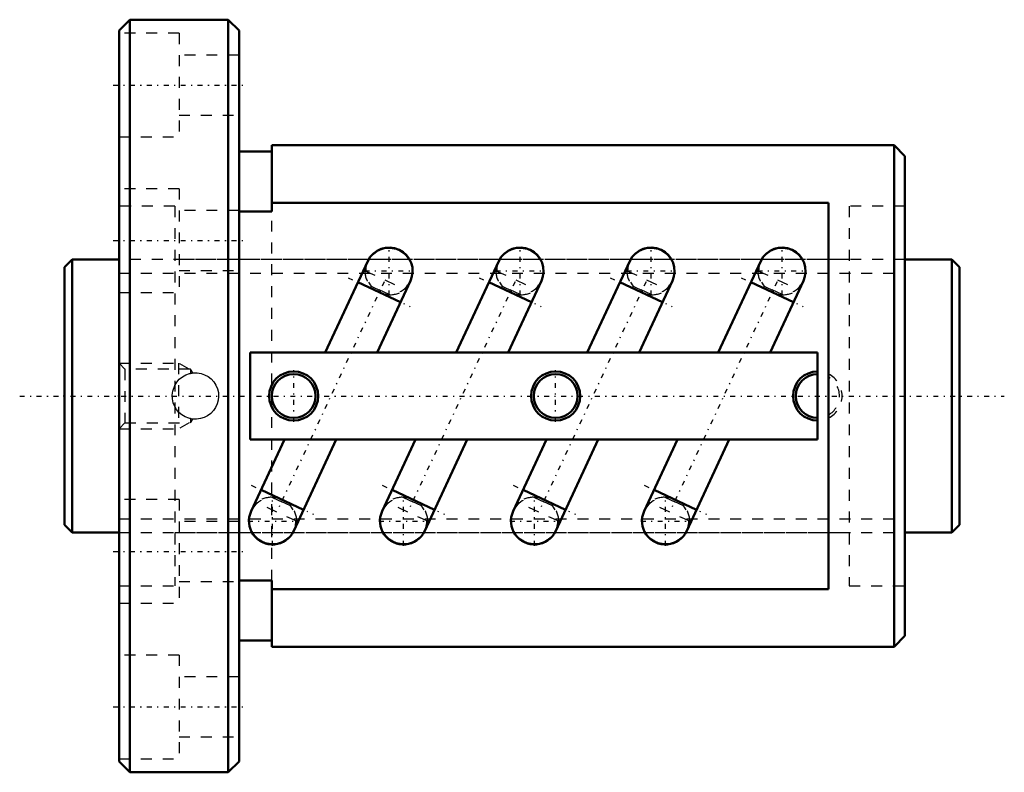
# Model space of a CAD drawing. Header units: millimetres. Extents: x -4.1 to 86.1, y -34.5 to 34.5.
import ezdxf

# ---------------------------------------------------------------- set-up
doc = ezdxf.new("R2010")
doc.units = ezdxf.units.MM
doc.linetypes.add('Center', pattern=[1.5, 0.45, -0.5, 0.05, -0.5])
doc.linetypes.add('Dashed', pattern=[2, 1, -1])
for name, color, linetype, lineweight in [('2d ConnectionPoints', 7, 'Continuous', 50), ('AM_0', 7, 'Continuous', 50), ('AM_5', 3, 'Continuous', 25), ('AM_7', 7, 'Center', 25), ('AM_9', 6, 'Dashed', 25)]:
    doc.layers.add(name, color=color, linetype=linetype, lineweight=lineweight)

# ---------------------------------------------------------------- blocks, each defined once
blk = doc.blocks.new('1_BIF2504V_10RR_Nut_0_in_BIF2504V_10RRG0_82LC0_000_0')
at = {"layer": 'AM_0'}
for p, q in [((6, 34.5), (5, 33.5)), ((15, 34.5), (6, 34.5)), ((6, 34.5), (6, -34.5)), ((16, 33.5), (15, 34.5)), ((15, 34.5), (15, -34.5)), ((5, 33.5), (5, -33.5)), ((16, 33.5), (16, -33.5)), ((19, 23), (19, 16.928)), ((76, 23), (19, 23)), ((77, 22), (76, 23)), ((76, 23), (76, -23)), ((19, 22.4), (16, 22.4)), ((77, 22), (77, -22)), ((70, 17.714), (19, 17.714)), ((70, -17.714), (70, 17.714)), ((19, 16.928), (16, 16.928)), ((27.798, 12.373), (23.893, 4)), ((39.798, 12.373), (35.893, 4)), ((51.798, 12.373), (47.893, 4)), ((63.798, 12.373), (59.893, 4)), ((30.786, 8.608), (26.889, 10.425)), ((28.637, 4), (31.695, 10.556)), ((42.786, 8.608), (38.889, 10.425)), ((40.637, 4), (43.695, 10.556)), ((54.786, 8.608), (50.889, 10.425)), ((52.637, 4), (55.695, 10.556)), ((66.786, 8.608), (62.889, 10.425)), ((64.637, 4), (67.695, 10.556)), ((69, 4), (17, 4)), ((17, 4), (17, -4)), ((69, -4), (69, 4)), ((17, -4), (69, -4)), ((20.163, -4), (17.105, -10.556)), ((21.002, -12.373), (24.907, -4)), ((32.163, -4), (29.105, -10.556)), ((33.002, -12.373), (36.907, -4)), ((44.163, -4), (41.105, -10.556)), ((45.002, -12.373), (48.907, -4)), ((56.163, -4), (53.105, -10.556)), ((57.002, -12.373), (60.907, -4)), ((18.014, -8.608), (21.911, -10.425)), ((30.014, -8.608), (33.911, -10.425)), ((42.014, -8.608), (45.911, -10.425)), ((54.014, -8.608), (57.911, -10.425)), ((16, -16.928), (19, -16.928)), ((19, -16.928), (19, -23)), ((19, -17.714), (70, -17.714)), ((16, -22.4), (19, -22.4)), ((76, -23), (77, -22)), ((19, -23), (76, -23)), ((5, -33.5), (6, -34.5)), ((15, -34.5), (16, -33.5)), ((6, -34.5), (15, -34.5))]:
    blk.add_line(p, q, dxfattribs=at)
for centre, radius in [((21, 0), 2.25), ((21, 0), 2), ((45, 0), 2.25), ((45, 0), 2)]:
    blk.add_circle(centre, radius, dxfattribs=at)
for centre, radius, start, end in [((29.746, 11.465), 2.15, 335, 155), ((41.746, 11.465), 2.15, 335, 155), ((53.746, 11.465), 2.15, 335, 155), ((65.746, 11.465), 2.15, 335, 155), ((69, 0), 2.25, 90, 270), ((69, 0), 2, 90, 270), ((19.054, -11.465), 2.15, 155, 335), ((31.054, -11.465), 2.15, 155, 335), ((43.054, -11.465), 2.15, 155, 335), ((55.054, -11.465), 2.15, 155, 335)]:
    blk.add_arc(centre, radius, start, end, dxfattribs=at)
at = {"layer": 'AM_5', "linetype": 'Dashed'}
for p, q in [((5, 3), (10.44, 3)), ((11.44, 2.458), (10.44, 3)), ((10.44, 3), (10.44, -3)), ((11.44, -2.459), (10.44, -3)), ((5, -3), (10.44, -3))]:
    blk.add_line(p, q, dxfattribs=at)
at = {"layer": 'AM_7'}
for p, q in [((4.45, 28.5), (16.55, 28.5)), ((4.45, 14.25), (16.55, 14.25)), ((29.746, 9.207), (29.746, 13.722)), ((41.746, 9.207), (41.746, 13.722)), ((53.746, 9.207), (53.746, 13.722)), ((65.746, 9.207), (65.746, 13.722)), ((25.99, 10.844), (31.685, 8.188)), ((27.489, 11.465), (32.004, 11.465)), ((37.99, 10.844), (43.685, 8.188)), ((39.489, 11.465), (44.004, 11.465)), ((49.99, 10.844), (55.685, 8.188)), ((51.489, 11.465), (56.004, 11.465)), ((61.99, 10.844), (67.685, 8.188)), ((63.489, 11.465), (68.004, 11.465)), ((29.281, 10.468), (19.519, -10.468)), ((41.281, 10.468), (31.519, -10.468)), ((53.281, 10.468), (43.519, -10.468)), ((65.281, 10.468), (55.519, -10.468)), ((21, -2.363), (21, 2.363)), ((45, -2.363), (45, 2.363)), ((17.115, -8.188), (22.81, -10.844)), ((29.115, -8.188), (34.81, -10.844)), ((41.115, -8.188), (46.81, -10.844)), ((53.115, -8.188), (58.81, -10.844)), ((19.054, -13.722), (19.054, -9.207)), ((31.054, -13.722), (31.054, -9.207)), ((43.054, -13.722), (43.054, -9.207)), ((55.054, -13.722), (55.054, -9.207)), ((16.796, -11.465), (21.311, -11.465)), ((28.796, -11.465), (33.311, -11.465)), ((40.796, -11.465), (45.311, -11.465)), ((52.796, -11.465), (57.311, -11.465)), ((4.45, -14.25), (16.55, -14.25)), ((4.45, -28.5), (16.55, -28.5))]:
    blk.add_line(p, q, dxfattribs=at)
at = {"layer": 'AM_9'}
for p, q in [((10.5, 33.25), (5, 33.25)), ((10.5, 33.25), (10.5, 23.75)), ((16, 31.25), (10.5, 31.25)), ((10.5, 25.75), (16, 25.75)), ((5, 23.75), (10.5, 23.75)), ((10.5, 19), (5, 19)), ((10.5, 19), (10.5, 9.5)), ((10.1, 17.4), (5, 17.4)), ((10.1, 17.4), (10.1, -17.4)), ((77, 17.4), (71.9, 17.4)), ((71.9, 17.4), (71.9, -17.4)), ((16, 17), (10.5, 17)), ((19, -16.928), (19, 16.928)), ((71.9, 12.5), (10.1, 12.5)), ((10.5, 11.5), (16, 11.5)), ((27.524, 11.485), (31.19, 9.776)), ((39.524, 11.485), (43.19, 9.776)), ((51.524, 11.485), (55.19, 9.776)), ((63.524, 11.485), (67.19, 9.776)), ((28.101, 10.08), (28.017, 9.899)), ((28.09, 10.056), (29.731, 9.291)), ((29.743, 9.315), (28.101, 10.08)), ((40.101, 10.08), (40.017, 9.899)), ((40.09, 10.056), (41.731, 9.291)), ((41.743, 9.315), (40.101, 10.08)), ((52.101, 10.08), (52.017, 9.899)), ((52.09, 10.056), (53.731, 9.291)), ((53.743, 9.315), (52.101, 10.08)), ((64.101, 10.08), (64.017, 9.899)), ((64.09, 10.056), (65.731, 9.291)), ((65.743, 9.315), (64.101, 10.08)), ((5, 9.5), (10.5, 9.5)), ((29.743, 9.315), (29.658, 9.134)), ((41.743, 9.315), (41.658, 9.134)), ((53.743, 9.315), (53.658, 9.134)), ((65.743, 9.315), (65.658, 9.134)), ((5.542, 2.458), (5, 3)), ((11.55, 2.458), (5.542, 2.458)), ((5.542, 2.458), (5.542, -2.459)), ((11.49, 2.063), (11.55, 2.077)), ((11.749, 2.114), (11.55, 2.458)), ((11.55, 2.458), (11.55, 2.077)), ((10.081, 0.911), (10.144, 1.034)), ((10.141, -1.029), (10.07, -0.888)), ((5, -3), (5.542, -2.459)), ((5.542, -2.459), (11.55, -2.459)), ((11.55, -2.077), (11.471, -2.058)), ((11.55, -2.077), (11.55, -2.459)), ((11.55, -2.459), (11.749, -2.114)), ((10.5, -9.5), (5, -9.5)), ((10.5, -9.5), (10.5, -19)), ((21.276, -11.485), (17.61, -9.776)), ((19.057, -9.315), (19.142, -9.134)), ((19.057, -9.315), (20.699, -10.08)), ((20.71, -10.056), (19.069, -9.291)), ((20.699, -10.08), (20.783, -9.899)), ((33.276, -11.485), (29.61, -9.776)), ((31.057, -9.315), (31.142, -9.134)), ((31.057, -9.315), (32.699, -10.08)), ((32.71, -10.056), (31.069, -9.291)), ((32.699, -10.08), (32.783, -9.899)), ((45.276, -11.485), (41.61, -9.776)), ((43.057, -9.315), (43.142, -9.134)), ((43.057, -9.315), (44.699, -10.08)), ((44.71, -10.056), (43.069, -9.291)), ((44.699, -10.08), (44.783, -9.899)), ((57.276, -11.485), (53.61, -9.776)), ((55.057, -9.315), (55.142, -9.134)), ((55.057, -9.315), (56.699, -10.08)), ((56.71, -10.056), (55.069, -9.291)), ((56.699, -10.08), (56.783, -9.899)), ((16, -11.5), (10.5, -11.5)), ((10.1, -12.5), (71.9, -12.5)), ((10.5, -17), (16, -17)), ((5, -17.4), (10.1, -17.4)), ((71.9, -17.4), (77, -17.4)), ((5, -19), (10.5, -19)), ((10.5, -23.75), (5, -23.75)), ((10.5, -23.75), (10.5, -33.25)), ((16, -25.75), (10.5, -25.75)), ((10.5, -31.25), (16, -31.25)), ((5, -33.25), (10.5, -33.25))]:
    blk.add_line(p, q, dxfattribs=at)
for points in [[(27.744, 12.259), (27.816, 12.401), (28.033, 12.729), (28.297, 13.008), (28.615, 13.244), (28.945, 13.408), (29.308, 13.516), (29.664, 13.558), (30.032, 13.537), (30.377, 13.458), (30.714, 13.318), (31.012, 13.13), (31.281, 12.888), (31.5, 12.612), (31.675, 12.294), (31.792, 11.959), (31.853, 11.599), (31.854, 11.24), (31.814, 10.958)], [(39.744, 12.259), (39.816, 12.401), (40.033, 12.729), (40.297, 13.008), (40.615, 13.244), (40.945, 13.408), (41.308, 13.516), (41.664, 13.558), (42.032, 13.537), (42.377, 13.458), (42.714, 13.318), (43.012, 13.13), (43.281, 12.888), (43.5, 12.612), (43.675, 12.294), (43.792, 11.959), (43.853, 11.599), (43.854, 11.24), (43.814, 10.958)], [(51.744, 12.259), (51.816, 12.401), (52.033, 12.729), (52.297, 13.008), (52.615, 13.244), (52.945, 13.408), (53.308, 13.516), (53.664, 13.558), (54.032, 13.537), (54.377, 13.458), (54.714, 13.318), (55.012, 13.13), (55.281, 12.888), (55.5, 12.612), (55.675, 12.294), (55.792, 11.959), (55.853, 11.599), (55.854, 11.24), (55.814, 10.958)], [(63.744, 12.259), (63.816, 12.401), (64.033, 12.729), (64.297, 13.008), (64.615, 13.244), (64.945, 13.408), (65.308, 13.516), (65.664, 13.558), (66.032, 13.537), (66.377, 13.458), (66.714, 13.318), (67.012, 13.13), (67.281, 12.888), (67.5, 12.612), (67.675, 12.294), (67.792, 11.959), (67.853, 11.599), (67.854, 11.24), (67.814, 10.958)], [(27.524, 11.485), (27.659, 12.05), (27.744, 12.259)], [(39.524, 11.485), (39.659, 12.05), (39.744, 12.259)], [(51.524, 11.485), (51.659, 12.05), (51.744, 12.259)], [(63.524, 11.485), (63.659, 12.05), (63.744, 12.259)], [(31.634, 10.426), (31.503, 10.187), (31.19, 9.776)], [(31.735, 10.67), (31.678, 10.524), (31.634, 10.426)], [(43.634, 10.426), (43.503, 10.187), (43.19, 9.776)], [(43.735, 10.67), (43.678, 10.524), (43.634, 10.426)], [(55.634, 10.426), (55.503, 10.187), (55.19, 9.776)], [(55.735, 10.67), (55.678, 10.524), (55.634, 10.426)], [(67.634, 10.426), (67.503, 10.187), (67.19, 9.776)], [(67.735, 10.67), (67.678, 10.524), (67.634, 10.426)], [(10.1, 0.951), (10.287, 1.257), (10.523, 1.528), (10.801, 1.754), (11.114, 1.931), (11.452, 2.053), (11.805, 2.116), (12.16, 2.119), (12.511, 2.062), (12.845, 1.949), (13.155, 1.783), (13.436, 1.565), (13.678, 1.304), (13.873, 1.003), (14.016, 0.672), (14.1, 0.324), (14.125, -0.033), (14.089, -0.385), (13.997, -0.726), (13.849, -1.047), (13.65, -1.339), (13.403, -1.596), (13.116, -1.808), (12.795, -1.97), (12.451, -2.076), (12.097, -2.122), (11.74, -2.109), (11.395, -2.037), (11.067, -1.909), (10.763, -1.727), (10.493, -1.498), (10.275, -1.24), (10.1, -0.951)], [(11.55, 2.077), (11.707, 2.104), (11.751, 2.11)], [(10.1, -0.951), (9.969, -0.626), (9.893, -0.273), (9.877, 0.078), (9.921, 0.437), (10.1, 0.951)], [(11.55, -2.077), (11.707, -2.104), (11.751, -2.11)], [(17.166, -10.426), (17.297, -10.187), (17.61, -9.776)], [(29.166, -10.426), (29.297, -10.187), (29.61, -9.776)], [(41.166, -10.426), (41.297, -10.187), (41.61, -9.776)], [(53.166, -10.426), (53.297, -10.187), (53.61, -9.776)], [(17.065, -10.67), (17.122, -10.524), (17.166, -10.426)], [(29.065, -10.67), (29.122, -10.524), (29.166, -10.426)], [(41.065, -10.67), (41.122, -10.524), (41.166, -10.426)], [(53.065, -10.67), (53.122, -10.524), (53.166, -10.426)], [(21.056, -12.259), (20.984, -12.401), (20.767, -12.729), (20.503, -13.008), (20.185, -13.244), (19.855, -13.408), (19.492, -13.516), (19.136, -13.558), (18.768, -13.537), (18.423, -13.458), (18.086, -13.318), (17.788, -13.13), (17.519, -12.888), (17.3, -12.612), (17.125, -12.294), (17.008, -11.959), (16.947, -11.599), (16.946, -11.24), (16.986, -10.958)], [(21.276, -11.485), (21.141, -12.05), (21.056, -12.259)], [(33.056, -12.259), (32.984, -12.401), (32.767, -12.729), (32.503, -13.008), (32.185, -13.244), (31.855, -13.408), (31.492, -13.516), (31.136, -13.558), (30.768, -13.537), (30.423, -13.458), (30.086, -13.318), (29.788, -13.13), (29.519, -12.888), (29.3, -12.612), (29.125, -12.294), (29.008, -11.959), (28.947, -11.599), (28.946, -11.24), (28.986, -10.958)], [(33.276, -11.485), (33.141, -12.05), (33.056, -12.259)], [(45.056, -12.259), (44.984, -12.401), (44.767, -12.729), (44.503, -13.008), (44.185, -13.244), (43.855, -13.408), (43.492, -13.516), (43.136, -13.558), (42.768, -13.537), (42.423, -13.458), (42.086, -13.318), (41.788, -13.13), (41.519, -12.888), (41.3, -12.612), (41.125, -12.294), (41.008, -11.959), (40.947, -11.599), (40.946, -11.24), (40.986, -10.958)], [(45.276, -11.485), (45.141, -12.05), (45.056, -12.259)], [(57.056, -12.259), (56.984, -12.401), (56.767, -12.729), (56.503, -13.008), (56.185, -13.244), (55.855, -13.408), (55.492, -13.516), (55.136, -13.558), (54.768, -13.537), (54.423, -13.458), (54.086, -13.318), (53.788, -13.13), (53.519, -12.888), (53.3, -12.612), (53.125, -12.294), (53.008, -11.959), (52.947, -11.599), (52.946, -11.24), (52.986, -10.958)], [(57.276, -11.485), (57.141, -12.05), (57.056, -12.259)]]:
    blk.add_lwpolyline(points, dxfattribs=at)
for centre, radius, start, end in [((29.746, 11.465), 2.15, 155, 220.09085), ((41.746, 11.465), 2.15, 155, 220.09085), ((53.746, 11.465), 2.15, 155, 220.09085), ((65.746, 11.465), 2.15, 155, 220.09085), ((29.746, 11.465), 2.15, 245, 335), ((41.746, 11.465), 2.15, 245, 335), ((53.746, 11.465), 2.15, 245, 335), ((65.746, 11.465), 2.15, 245, 335), ((69, 0), 2.25, 296.3878, 63.6122), ((69, 0), 2, 300, 60), ((12, 0), 2.125, 180, 184.53514), ((19.054, -11.465), 2.15, 65, 155), ((31.054, -11.465), 2.15, 65, 155), ((43.054, -11.465), 2.15, 65, 155), ((55.054, -11.465), 2.15, 65, 155), ((19.054, -11.465), 2.15, 335, 40.09085), ((31.054, -11.465), 2.15, 335, 40.09085), ((43.054, -11.465), 2.15, 335, 40.09085), ((55.054, -11.465), 2.15, 335, 40.09085)]:
    blk.add_arc(centre, radius, start, end, dxfattribs=at)
for centre, major_axis, start_param, end_param in [((29.624, 11.204), (1.949, -0.909), 3.488015, 4.277642), ((41.624, 11.204), (1.949, -0.909), 3.488015, 4.277642), ((53.624, 11.204), (1.949, -0.909), 3.488015, 4.277642), ((65.624, 11.204), (1.949, -0.909), 3.488015, 4.277642), ((29.624, 11.204), (1.949, -0.909), 5.147136, 5.936763), ((41.624, 11.204), (1.949, -0.909), 5.147136, 5.936763), ((53.624, 11.204), (1.949, -0.909), 5.147136, 5.936763), ((65.624, 11.204), (1.949, -0.909), 5.147136, 5.936763), ((19.176, -11.204), (-1.949, 0.909), 5.147136, 5.936763), ((31.176, -11.204), (-1.949, 0.909), 5.147136, 5.936763), ((43.176, -11.204), (-1.949, 0.909), 5.147136, 5.936763), ((55.176, -11.204), (-1.949, 0.909), 5.147136, 5.936763), ((19.176, -11.204), (-1.949, 0.909), 3.488015, 4.277642), ((31.176, -11.204), (-1.949, 0.909), 3.488015, 4.277642), ((43.176, -11.204), (-1.949, 0.909), 3.488015, 4.277642), ((55.176, -11.204), (-1.949, 0.909), 3.488015, 4.277642)]:
    blk.add_ellipse(centre, major_axis=major_axis, ratio=0.866025, start_param=start_param, end_param=end_param, dxfattribs=at)
blk = doc.blocks.new('2_BIF2504V_10RR000_Shaft_0_in_BIF2504V_10RRG0_82LC0_000_0')
at = {"layer": 'AM_0'}
for p, q in [((0.7, 12.5), (0, 11.8)), ((0, 11.8), (0, -11.8)), ((5, 12.5), (0.7, 12.5)), ((0.7, 12.5), (0.7, -12.5)), ((81.3, 12.5), (77, 12.5)), ((82, 11.8), (81.3, 12.5)), ((81.3, 12.5), (81.3, -12.5)), ((82, 11.8), (82, -11.8)), ((0, -11.8), (0.7, -12.5)), ((0.7, -12.5), (5, -12.5)), ((77, -12.5), (81.3, -12.5)), ((81.3, -12.5), (82, -11.8))]:
    blk.add_line(p, q, dxfattribs=at)
at = {"layer": 'AM_5', "linetype": 'Dashed'}
for p, q in [((5, 11.273), (77, 11.273)), ((5, -11.273), (77, -11.273))]:
    blk.add_line(p, q, dxfattribs=at)
at = {"layer": 'AM_7'}
blk.add_line((-4.1, 0), (86.1, 0), dxfattribs=at)
at = {"layer": 'AM_9'}
for p, q in [((77, 12.5), (5, 12.5)), ((5, -12.5), (77, -12.5))]:
    blk.add_line(p, q, dxfattribs=at)

msp = doc.modelspace()

# ---------------------------------------------------------------- linework, layer by layer
at = {"layer": '2d ConnectionPoints'}
for p in [(0, 0), (5, 0)]:
    msp.add_point(p, dxfattribs=at)

# ---------------------------------------------------------------- block references
for name in ['1_BIF2504V_10RR_Nut_0_in_BIF2504V_10RRG0_82LC0_000_0', '2_BIF2504V_10RR000_Shaft_0_in_BIF2504V_10RRG0_82LC0_000_0']:
    msp.add_blockref(name, (0, 0))

doc.saveas('drawing.dxf')
